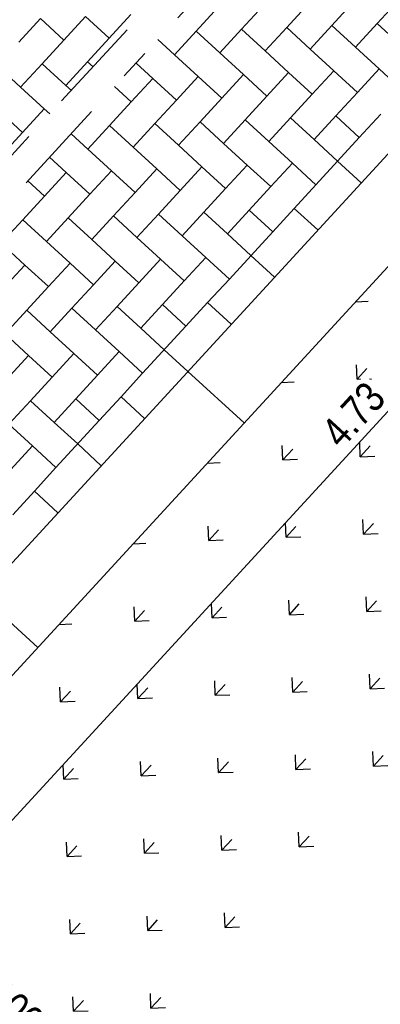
# Model space of a CAD drawing. Header units: metres. Extents: x 111546 to 149831, y 498798 to 507863.
# Tile 119 of 256: x 113050.86 to 113052.04, y 500892.05 to 500895.28. Entities that reach past the tile are written whole.
import ezdxf

# ---------------------------------------------------------------- set-up
doc = ezdxf.new("R2010")
doc.units = ezdxf.units.M
doc.linetypes.add('DASHDOT', pattern=[25.4, 12.7, -6.35, 0, -6.35])
for name, color, linetype in [('0-grenslijn', 3, 'DASHDOT'), ('0-maatvoering', 3, 'Continuous'), ('3-opsluiting', 2, 'Continuous'), ('3-steen', 3, 'Continuous'), ('3-tegels', 3, 'Continuous')]:
    doc.layers.add(name, color=color, linetype=linetype)
doc.layers.add('0-hulplijn', color=6, linetype='Continuous', plot=False)
doc.styles.add('Stempel', font='arial.ttf')
doc.styles.add('Zaanstad', font='ARIALN.TTF')
doc.dimstyles.new('1-50', dxfattribs={"dimtxt": 0.1, "dimasz": 0.1, "dimexe": 0.05, "dimexo": 0.05, "dimgap": 0.025, "dimtad": 1, "dimzin": 0, "dimdsep": 46, "dimtxsty": 'Zaanstad', "dimcen": 0, "dimclrd": 256, "dimclre": 256, "dimclrt": 256, "dimadec": 0, "dimazin": 0, "dimtfac": 1, "dimtofl": 0, "dimtmove": 0, "dimatfit": 3, "dimfxl": 1, "dimtfill": 1, "dimtolj": 1, "dimtzin": 0, "dimlwd": -1, "dimlwe": -1, "dimarcsym": 0})

# ---------------------------------------------------------------- blocks, each defined once
blk = doc.blocks.new('*D652')
at = {"layer": '0-maatvoering', "transparency": 16777216}
for p, q in [((113053.2206, 500896.0211), (113053.6415, 500895.6343)), ((113050.4749, 500892.2629), (113053.537, 500895.5945)), ((113050.0233, 500892.5422), (113050.4441, 500892.1555))]:
    blk.add_line(p, q, dxfattribs=at)
for points in [[(113053.5247, 500895.6058), (113053.5492, 500895.5832), (113053.6046, 500895.6682)], [(113050.4627, 500892.2742), (113050.4872, 500892.2516), (113050.4073, 500892.1893)]]:
    blk.add_solid(points, dxfattribs=at)
at = {"layer": 'Defpoints', "color": 0, "transparency": 16777216}
for p in [(113053.1838, 500896.0549), (113053.6046, 500895.6682), (113049.9865, 500892.5761)]:
    blk.add_point(p, dxfattribs=at)
at = {"layer": '0-maatvoering', "transparency": 16777216, "insert": (113051.95, 500893.9802), "char_height": 0.1, "attachment_point": 5, "rotation": 47.4144, "style": 'Zaanstad', "bg_fill": 3, "box_fill_scale": 1.1, "bg_fill_color": 9, "bg_fill_true_color": 13158600, "bg_fill_transparency": 0}
blk.add_mtext('\\A1;4.73', dxfattribs=at)

msp = doc.modelspace()

# ---------------------------------------------------------------- hatches: boundary and pattern name
at = {"layer": '3-tegels'}
h = msp.add_hatch(dxfattribs=at)
h.set_pattern_fill('GRASS', color=256, scale=0.01, angle=-93.5387)
h.set_pattern_definition([(47.414373, (112166.63663, 501306.74697), (-0.010700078, 0.253774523), [0.047625, -0.311585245]), (2.414373, (112166.63663, 501306.74697), (-0.01070008, 0.25377452), [0.047625, -0.206375]), (92.414373, (112166.63663, 501306.74697), (-0.25377452, -0.01070008), [0.047625, -0.206375])])
h.paths.add_polyline_path([(113053.6208, 500897.7264), (113054.0096, 500897.5108), (113054.4413, 500897.0007), (113054.8951, 500896.8386), (113054.9069, 500896.3885), (113055.1168, 500896.316), (113055.0629, 500895.905), (113054.3903, 500895.3554), (113054.1459, 500895.0024), (113053.5448, 500894.3774), (113053.1389, 500893.8729), (113052.3852, 500893.1642), (113051.873, 500892.5005), (113051.2938, 500891.9834), (113051.1302, 500891.6607), (113050.2382, 500892.4805), (113053.4491, 500895.9741), (113052.6691, 500896.691)])
h.paths.add_polyline_path([(113050.2167, 500892.4586), (113051.0425, 500891.6996), (113051.1726, 500891.8412), (113050.3468, 500892.6001)], flags=9)
h.paths.add_polyline_path([(113052.0626, 500894.0593), (113051.8778, 500893.8583), (113052.0311, 500893.7174), (113052.2158, 500893.9184)], flags=24)
h.paths.add_polyline_path([(113053.5407, 500895.801), (113054.3664, 500895.0421), (113054.4965, 500895.1836), (113053.6708, 500895.9425)], flags=24)
h.paths.add_polyline_path([(113052.6275, 500896.6684), (113053.4532, 500895.9095), (113053.5833, 500896.051), (113052.7576, 500896.81)], flags=25)
h.paths.add_polyline_path([(113053.9869, 500896.4953), (113054.48, 500896.0421), (113054.6113, 500896.185), (113054.1182, 500896.6382)], flags=24)

# ---------------------------------------------------------------- linework, layer by layer
at = {"layer": '0-grenslijn', "ltscale": 0.025}
for p, q in [((113053.6951, 500897.9489), (113047.8599, 500891.5999)), ((113053.0809, 500897.139), (113047.9304, 500891.535))]:
    msp.add_line(p, q, dxfattribs=at)
at = {"layer": '3-opsluiting'}
for p, q in [((113053.4491, 500895.9741), (113050.2382, 500892.4805)), ((113053.0417, 500895.9003), (113050.291, 500892.9074)), ((113051.4075, 500894.1222), (113051.5916, 500893.9531)), ((113050.7308, 500893.386), (113050.9149, 500893.2168))]:
    msp.add_line(p, q, dxfattribs=at)
at = {"layer": '3-steen'}
for p, q in [((113051.6542, 500895.3216), (113051.5831, 500895.2443)), ((113051.8025, 500895.3279), (113051.7315, 500895.2506)), ((113051.9509, 500895.3341), (113051.8798, 500895.2568)), ((113052.0993, 500895.3404), (113052.0282, 500895.2631)), ((113051.2205, 500895.2924), (113051.1494, 500895.2151)), ((113051.5058, 500895.3154), (113051.4348, 500895.2381)), ((113050.9238, 500895.2799), (113050.8527, 500895.2026)), ((113051.0011, 500895.2088), (113050.9238, 500895.2799)), ((113051.0721, 500895.2861), (113051.0011, 500895.2088)), ((113051.1494, 500895.2151), (113051.0721, 500895.2861)), ((113051.8798, 500895.2568), (113051.8088, 500895.1795)), ((113051.9572, 500895.1858), (113051.8798, 500895.2568)), ((113052.0282, 500895.2631), (113051.9572, 500895.1858)), ((113052.1055, 500895.192), (113052.0282, 500895.2631)), ((113051.4348, 500895.2381), (113051.3637, 500895.1608)), ((113051.5121, 500895.167), (113051.4348, 500895.2381)), ((113051.5831, 500895.2443), (113051.5121, 500895.167)), ((113051.6604, 500895.1733), (113051.5831, 500895.2443)), ((113051.7315, 500895.2506), (113051.6604, 500895.1733)), ((113051.8088, 500895.1795), (113051.7315, 500895.2506)), ((113051.0011, 500895.2088), (113050.93, 500895.1315)), ((113051.1494, 500895.2151), (113051.0784, 500895.1378)), ((113051.3637, 500895.1608), (113051.309, 500895.2111)), ((113051.441, 500895.0897), (113051.3637, 500895.1608)), ((113051.5894, 500895.096), (113051.5121, 500895.167)), ((113051.7377, 500895.1022), (113051.6604, 500895.1733)), ((113051.8861, 500895.1085), (113051.8088, 500895.1795)), ((113052.0345, 500895.1147), (113051.9572, 500895.1858)), ((113050.859, 500895.0542), (113050.7817, 500895.1253)), ((113050.93, 500895.1315), (113050.859, 500895.0542)), ((113051.0073, 500895.0605), (113050.93, 500895.1315)), ((113051.0784, 500895.1378), (113051.0073, 500895.0605)), ((113051.0963, 500895.1213), (113051.0784, 500895.1378)), ((113051.2927, 500895.0834), (113051.2379, 500895.1337)), ((113051.5894, 500895.096), (113051.5183, 500895.0186)), ((113051.6667, 500895.0249), (113051.5894, 500895.096)), ((113051.7377, 500895.1022), (113051.6667, 500895.0249)), ((113051.8151, 500895.0312), (113051.7377, 500895.1022)), ((113051.8861, 500895.1085), (113051.8151, 500895.0312)), ((113051.9634, 500895.0374), (113051.8861, 500895.1085)), ((113052.0345, 500895.1147), (113051.9634, 500895.0374)), ((113052.1118, 500895.0437), (113052.0345, 500895.1147)), ((113051.0253, 500895.044), (113051.0073, 500895.0605)), ((113051.2927, 500895.0834), (113051.2216, 500895.0061)), ((113051.37, 500895.0124), (113051.2927, 500895.0834)), ((113051.441, 500895.0897), (113051.37, 500895.0124)), ((113051.5183, 500895.0186), (113051.441, 500895.0897)), ((113050.9363, 500894.9832), (113050.859, 500895.0542)), ((113051.2216, 500895.0061), (113051.1669, 500895.0564)), ((113051.8151, 500895.0312), (113051.744, 500894.9539)), ((113051.9634, 500895.0374), (113051.8924, 500894.9601)), ((113051.2216, 500895.0061), (113051.1506, 500894.9288)), ((113051.37, 500895.0124), (113051.2989, 500894.9351)), ((113051.5183, 500895.0186), (113051.4473, 500894.9413)), ((113051.6667, 500895.0249), (113051.5956, 500894.9476)), ((113050.8652, 500894.9058), (113050.7879, 500894.9769)), ((113050.9363, 500894.9832), (113050.8652, 500894.9058)), ((113050.9542, 500894.9667), (113050.9363, 500894.9832)), ((113052.0407, 500894.9664), (113051.9697, 500894.8891)), ((113051.2989, 500894.9351), (113051.2279, 500894.8578)), ((113051.3762, 500894.864), (113051.2989, 500894.9351)), ((113051.4473, 500894.9413), (113051.3762, 500894.864)), ((113051.5246, 500894.8703), (113051.4473, 500894.9413)), ((113051.5956, 500894.9476), (113051.5246, 500894.8703)), ((113051.6729, 500894.8765), (113051.5956, 500894.9476)), ((113051.744, 500894.9539), (113051.6729, 500894.8765)), ((113051.8213, 500894.8828), (113051.744, 500894.9539)), ((113051.8924, 500894.9601), (113051.8213, 500894.8828)), ((113051.9697, 500894.8891), (113051.8924, 500894.9601)), ((113050.8652, 500894.9058), (113050.7942, 500894.8285)), ((113051.0795, 500894.8515), (113051.0248, 500894.9018)), ((113051.1506, 500894.9288), (113051.0795, 500894.8515)), ((113051.2279, 500894.8578), (113051.1506, 500894.9288)), ((113051.6019, 500894.7992), (113051.5246, 500894.8703)), ((113051.7503, 500894.8055), (113051.6729, 500894.8765)), ((113051.8986, 500894.8117), (113051.8213, 500894.8828)), ((113051.9697, 500894.8891), (113051.8276, 500894.7344)), ((113051.1568, 500894.7805), (113051.0795, 500894.8515)), ((113051.3052, 500894.7867), (113051.2279, 500894.8578)), ((113051.4535, 500894.793), (113051.3762, 500894.864)), ((113051.7503, 500894.8055), (113051.6792, 500894.7282)), ((113051.8276, 500894.7344), (113051.7503, 500894.8055)), ((113051.9759, 500894.7407), (113051.8986, 500894.8117)), ((113051.1568, 500894.7805), (113051.0858, 500894.7032)), ((113051.2341, 500894.7094), (113051.1568, 500894.7805)), ((113051.3052, 500894.7867), (113051.2341, 500894.7094)), ((113051.3825, 500894.7157), (113051.3052, 500894.7867)), ((113051.4535, 500894.793), (113051.3825, 500894.7157)), ((113051.5308, 500894.7219), (113051.4535, 500894.793)), ((113051.6019, 500894.7992), (113051.5308, 500894.7219)), ((113051.6792, 500894.7282), (113051.6019, 500894.7992)), ((113051.2341, 500894.7094), (113051.1631, 500894.6321)), ((113051.3825, 500894.7157), (113051.3114, 500894.6384)), ((113051.5308, 500894.7219), (113051.4598, 500894.6446)), ((113051.6792, 500894.7282), (113051.6081, 500894.6509)), ((113051.8276, 500894.7344), (113051.7565, 500894.6571)), ((113051.0858, 500894.7032), (113051.0147, 500894.6259)), ((113051.4598, 500894.6446), (113051.3887, 500894.5673)), ((113051.5371, 500894.5736), (113051.4598, 500894.6446)), ((113051.6081, 500894.6509), (113051.5371, 500894.5736)), ((113051.6855, 500894.5798), (113051.6081, 500894.6509)), ((113051.7565, 500894.6571), (113051.6855, 500894.5798)), ((113051.8338, 500894.5861), (113051.7565, 500894.6571)), ((113050.8663, 500894.6196), (113050.7953, 500894.5423)), ((113050.9437, 500894.5485), (113050.8663, 500894.6196)), ((113051.0147, 500894.6259), (113050.9437, 500894.5485)), ((113051.092, 500894.5548), (113051.0147, 500894.6259)), ((113051.1631, 500894.6321), (113051.092, 500894.5548)), ((113051.2404, 500894.5611), (113051.1631, 500894.6321)), ((113051.3114, 500894.6384), (113051.2404, 500894.5611)), ((113051.3887, 500894.5673), (113051.3114, 500894.6384)), ((113051.6855, 500894.5798), (113051.5434, 500894.4252)), ((113051.021, 500894.4775), (113050.9437, 500894.5485)), ((113051.1693, 500894.4837), (113051.092, 500894.5548)), ((113051.3177, 500894.49), (113051.2404, 500894.5611)), ((113051.466, 500894.4963), (113051.3887, 500894.5673)), ((113051.6144, 500894.5025), (113051.5371, 500894.5736)), ((113050.8726, 500894.4712), (113050.7953, 500894.5423)), ((113051.1693, 500894.4837), (113051.0983, 500894.4064)), ((113051.2466, 500894.4127), (113051.1693, 500894.4837)), ((113051.3177, 500894.49), (113051.2466, 500894.4127)), ((113051.395, 500894.419), (113051.3177, 500894.49)), ((113051.466, 500894.4963), (113051.395, 500894.419)), ((113051.5434, 500894.4252), (113051.466, 500894.4963)), ((113051.6917, 500894.4315), (113051.6144, 500894.5025)), ((113050.8726, 500894.4712), (113050.8015, 500894.3939)), ((113050.9499, 500894.4002), (113050.8726, 500894.4712)), ((113051.021, 500894.4775), (113050.9499, 500894.4002)), ((113051.0983, 500894.4064), (113051.021, 500894.4775)), ((113051.395, 500894.419), (113051.3239, 500894.3416)), ((113051.5434, 500894.4252), (113051.4723, 500894.3479)), ((113050.9499, 500894.4002), (113050.8789, 500894.3229)), ((113051.0983, 500894.4064), (113051.0272, 500894.3291)), ((113051.2466, 500894.4127), (113051.1756, 500894.3354)), ((113050.8789, 500894.3229), (113050.8078, 500894.2456)), ((113050.9562, 500894.2518), (113050.8789, 500894.3229)), ((113051.0272, 500894.3291), (113050.9562, 500894.2518)), ((113051.1045, 500894.2581), (113051.0272, 500894.3291)), ((113051.1756, 500894.3354), (113051.1045, 500894.2581)), ((113051.2529, 500894.2643), (113051.1756, 500894.3354)), ((113051.3239, 500894.3416), (113051.2529, 500894.2643)), ((113051.4012, 500894.2706), (113051.3239, 500894.3416)), ((113051.4723, 500894.3479), (113051.4012, 500894.2706)), ((113051.5496, 500894.2768), (113051.4723, 500894.3479)), ((113051.1818, 500894.187), (113051.1045, 500894.2581)), ((113051.3302, 500894.1933), (113051.2529, 500894.2643)), ((113051.4012, 500894.2706), (113051.2591, 500894.116)), ((113050.8851, 500894.1745), (113050.8078, 500894.2456)), ((113051.0335, 500894.1808), (113050.9562, 500894.2518)), ((113051.4075, 500894.1222), (113051.3302, 500894.1933)), ((113050.8851, 500894.1745), (113050.8141, 500894.0972)), ((113050.9624, 500894.1035), (113050.8851, 500894.1745)), ((113051.0335, 500894.1808), (113050.9624, 500894.1035)), ((113051.1108, 500894.1097), (113051.0335, 500894.1808)), ((113051.1818, 500894.187), (113051.1108, 500894.1097)), ((113051.2591, 500894.116), (113051.1818, 500894.187)), ((113050.9624, 500894.1035), (113050.8914, 500894.0262)), ((113051.1108, 500894.1097), (113051.0397, 500894.0324)), ((113051.2591, 500894.116), (113051.1881, 500894.0387)), ((113051.0397, 500894.0324), (113050.9687, 500893.9551)), ((113051.117, 500893.9614), (113051.0397, 500894.0324)), ((113051.1881, 500894.0387), (113051.117, 500893.9614)), ((113051.2654, 500893.9676), (113051.1881, 500894.0387)), ((113050.8914, 500894.0262), (113050.8203, 500893.9488)), ((113050.9687, 500893.9551), (113050.8914, 500894.0262)), ((113050.8976, 500893.8778), (113050.8203, 500893.9488)), ((113051.046, 500893.8841), (113050.9687, 500893.9551)), ((113051.117, 500893.9614), (113050.9749, 500893.8067)), ((113050.8976, 500893.8778), (113050.8266, 500893.8005)), ((113050.9749, 500893.8067), (113050.8976, 500893.8778)), ((113051.1233, 500893.813), (113051.046, 500893.8841)), ((113050.9749, 500893.8067), (113050.9039, 500893.7294)), ((113050.9039, 500893.7294), (113050.8328, 500893.6521)), ((113050.9812, 500893.6584), (113050.9039, 500893.7294))]:
    msp.add_line(p, q, dxfattribs=at)

# ---------------------------------------------------------------- texts
at = {"layer": '0-hulplijn', "ltscale": 0.01, "insert": (113068.4754, 500974.5479, 0), "char_height": 31.10468, "attachment_point": 1, "rotation": 317.5845, "style": 'Stempel'}
msp.add_mtext_dynamic_manual_height_columns('Details', width=145.978115, gutter_width=4860.1057, heights=[0], dxfattribs=at)
at = {"layer": '0-maatvoering', "style": 'Zaanstad'}
msp.add_text('opsluitband 100x200', height=0.1, rotation=317.4144, dxfattribs=at).set_placement((113050.2808, 500892.4809))

# ---------------------------------------------------------------- next in the draw order: dimensions: what is measured, and where the dimension line sits
at = {"layer": '0-maatvoering'}
dim = msp.add_aligned_dim(p1=(113049.9865, 500892.5761), p2=(113053.1838, 500896.0549), distance=-0.5716, dimstyle='1-50', dxfattribs=at)
dim.commit()
dim.dimension.update_dxf_attribs({"geometry": '*D652', "text_midpoint": (113051.95, 500893.9802)})

# ---------------------------------------------------------------- next in the draw order: linework, layer by layer
at = {"layer": '3-steen'}
for p, q in [((113051.0085, 500894.7742), (113050.9537, 500894.8245)), ((113051.0085, 500894.7742), (113050.9374, 500894.6969)), ((113051.0858, 500894.7032), (113051.0085, 500894.7742)), ((113050.9374, 500894.6969), (113050.8827, 500894.7472)), ((113050.9374, 500894.6969), (113050.8663, 500894.6196))]:
    msp.add_line(p, q, dxfattribs=at)

doc.saveas('drawing.dxf')
